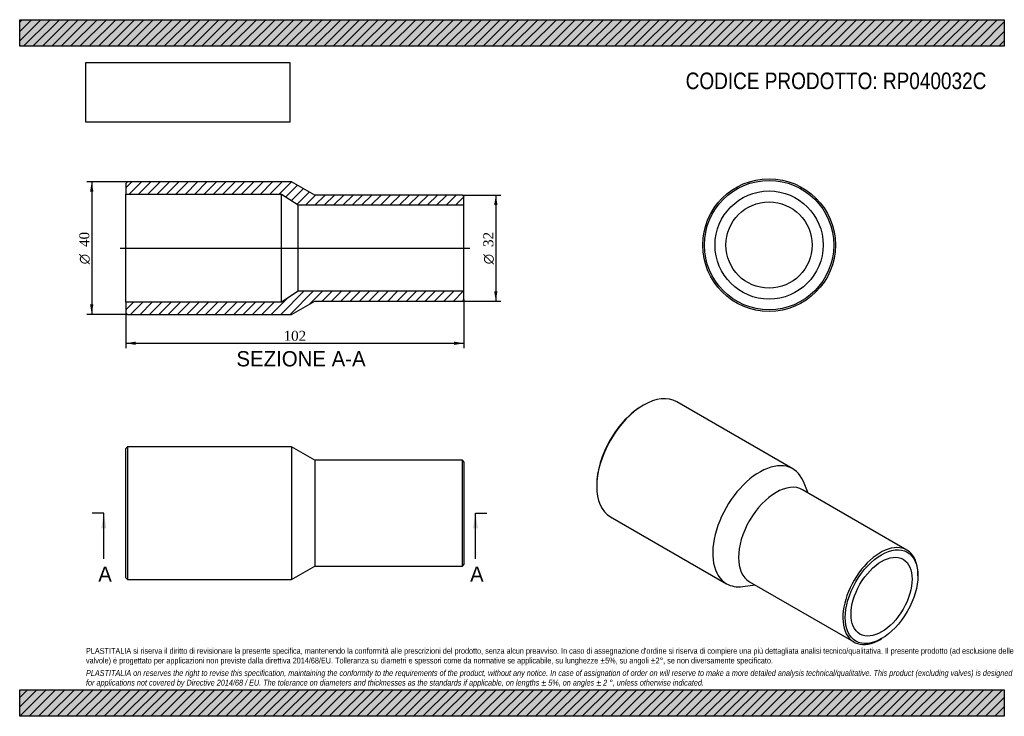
# Model space of a CAD drawing. Header units: millimetres. Extents: x 0 to 297, y 0 to 210.
import ezdxf
from ezdxf.enums import TextEntityAlignment as Align
from ezdxf.lldxf.tags import DXFTag

# ---------------------------------------------------------------- set-up
doc = ezdxf.new("R2010")
doc.units = ezdxf.units.MM
for name, color, linetype in [('Default', 7, 'Continuous'), ('DV4_Default', 7, 'Continuous'), ('RP040032C', 7, 'Continuous')]:
    doc.layers.add(name, color=color, linetype=linetype)
doc.styles.add('SEACAD_Solid_Edge_ANSI', font='seans.ttf')
doc.styles.add('SEACAD_Solid_Edge_ANSI1_Symbols', font='semeca1.ttf')
doc.styles.add('SEACAD_Times_New_Roman', font='times.ttf')
tags = doc.linetypes.add('CENTER2', pattern=[28.575, 19.05, -3.175, 3.175, -3.175]).pattern_tags.tags
tags[10:11] = [DXFTag(74, 4), DXFTag(75, 0), DXFTag(340, '0'), DXFTag(46, 0.0), DXFTag(50, 0.0), DXFTag(44, 0.0), DXFTag(45, 0.0)]
tags[8:9] = [DXFTag(74, 4), DXFTag(75, 0), DXFTag(340, '0'), DXFTag(46, 0.0), DXFTag(50, 0.0), DXFTag(44, 0.0), DXFTag(45, 0.0)]
tags[6:7] = [DXFTag(74, 4), DXFTag(75, 0), DXFTag(340, '0'), DXFTag(46, 0.0), DXFTag(50, 0.0), DXFTag(44, 0.0), DXFTag(45, 0.0)]
tags[4:5] = [DXFTag(74, 4), DXFTag(75, 0), DXFTag(340, '0'), DXFTag(46, 0.0), DXFTag(50, 0.0), DXFTag(44, 0.0), DXFTag(45, 0.0)]
doc.dimstyles.new('ANSImm', dxfattribs={"dimtxt": 3, "dimasz": 3, "dimexe": 1.5, "dimexo": 0, "dimgap": 0.75, "dimtad": 1, "dimdsep": 46, "dimtxsty": 'SEACAD_Times_New_Roman', "dimblk1": '_SE_FILLED', "dimblk2": '_SE_FILLED', "dimsah": 1, "dimcen": 1.5, "dimazin": 0, "dimtfac": 0.85, "dimtdec": 3, "dimtofl": 0, "dimtmove": 0, "dimatfit": 3, "dimfxl": 1, "dimarcsym": 0})
picture_1 = doc.add_image_def('image1.jpg', size_in_pixel=(4302, 1260))

# ---------------------------------------------------------------- blocks, each defined once
blk = doc.blocks.new('SE')
at = {"layer": 'RP040032C', "color": 7, "linetype": 'Continuous'}
for p, q in [((32.52, 81.25), (32.02, 80.75)), ((32.02, 41.75), (32.02, 80.75)), ((32.52, 81.25), (32.52, 41.25)), ((82.02, 81.25), (32.52, 81.25)), ((82.02, 81.25), (82.02, 41.25)), ((89.02, 77.25), (82.02, 81.25)), ((89.02, 77.25), (89.02, 45.25)), ((133.52, 77.25), (89.02, 77.25)), ((133.52, 45.25), (133.52, 77.25)), ((134.02, 76.75), (133.52, 77.25)), ((134.02, 76.75), (134.02, 45.75)), ((82.02, 41.25), (89.02, 45.25)), ((89.02, 45.25), (133.52, 45.25)), ((133.52, 45.25), (134.02, 45.75)), ((32.02, 41.75), (32.52, 41.25)), ((32.52, 41.25), (82.02, 41.25))]:
    blk.add_line(p, q, dxfattribs=at)
blk = doc.blocks.new('SE1')
at = {"layer": 'RP040032C', "color": 7, "linetype": 'Continuous'}
for p, q in [((188.2, 93.82), (187.85, 93.62)), ((233.2, 74.61), (198.2, 94.81)), ((174.06, 69.74), (174.06, 69.33)), ((237.84, 67.31), (236.39, 70.8)), ((267.62, 50.12), (236.15, 68.28)), ((178.2, 60.17), (213.2, 39.97)), ((270.93, 42.39), (270.93, 42.79)), ((218.1, 39.11), (221.84, 39.6)), ((220.15, 40.57), (251.62, 22.4)), ((259.62, 23.2), (259.97, 23.4))]:
    blk.add_line(p, q, dxfattribs=at)
for centre, major_axis, start_param, end_param in [((188.2, 77.49), (-10, -17.32), 3.141593, 6.283185), ((187.85, 77.7), (9.75, 16.89), 0.785398, 2.356195), ((223.2, 57.29), (-10, -17.32), 2.725641, 6.283185), ((228.15, 54.43), (-8, -13.86), 3.141593, 6.283185), ((259.62, 36.26), (8, 13.86), 0, 3.926991), ((259.62, 36.26), (8, 13.86), 5.497787, 6.283185), ((223.2, 57.29), (-10, -17.32), 0, 0.415952)]:
    blk.add_ellipse(centre, major_axis=major_axis, ratio=0.57735, start_param=start_param, end_param=end_param, dxfattribs=at)
for major_axis in [(-7.75, -13.42), (-6.5, -11.26)]:
    blk.add_ellipse((259.97, 36.06), major_axis=major_axis, ratio=0.57735, dxfattribs=at)
blk = doc.blocks.new('SE2')
at = {"layer": 'RP040032C', "color": 7, "linetype": 'Continuous'}
for radius in [20, 19.5, 16.3, 13]:
    blk.add_circle((226.04, 142.06), radius, dxfattribs=at)
blk = doc.blocks.new('SE4')
at = {"color": 7, "linetype": 'Continuous', "style": 'SEACAD_Solid_Edge_ANSI'}
blk.add_text('A', height=4.6, dxfattribs=at).set_placement((23.7, 45.15), align=Align.TOP_LEFT)
blk = doc.blocks.new('SE5')
at = {"color": 7, "linetype": 'Continuous', "style": 'SEACAD_Solid_Edge_ANSI'}
blk.add_text('A', height=4.6, dxfattribs=at).set_placement((135.85, 45.15), align=Align.TOP_LEFT)
blk = doc.blocks.new('SEANNOT_GROUP')
at = {"linetype": 'Continuous'}
blk.add_hatch(color=7, dxfattribs=at).paths.add_polyline_path([(26.13, 56.65), (25.36, 61.25), (24.6, 56.65)])
at = {"color": 7, "linetype": 'Continuous'}
blk.add_lwpolyline([(25.36, 47.45), (25.36, 61.25)], dxfattribs=at)
blk = doc.blocks.new('SEANNOT_GROUP1')
at = {"linetype": 'Continuous'}
blk.add_hatch(color=7, dxfattribs=at).paths.add_polyline_path([(138.27, 56.65), (137.5, 61.25), (136.74, 56.65)])
at = {"color": 7, "linetype": 'Continuous'}
blk.add_lwpolyline([(137.5, 47.45), (137.5, 61.25)], dxfattribs=at)
blk = doc.blocks.new('SE3')
at = {"layer": 'Default', "color": 7, "linetype": 'CENTER2'}
for p, q in [((25.36, 61.25), (21.91, 61.25)), ((137.5, 61.25), (140.95, 61.25))]:
    blk.add_line(p, q, dxfattribs=at)
at = {"layer": 'Default', "color": 7, "linetype": 'CENTER2', "const_width": 0.0001}
blk.add_lwpolyline([(25.36, 61.25), (137.5, 61.25)], dxfattribs=at)
at = {"layer": 'Default'}
for name in ['SEANNOT_GROUP', 'SEANNOT_GROUP1', 'SE4', 'SE5']:
    blk.add_blockref(name, (0, 0), dxfattribs=at)
blk = doc.blocks.new('SE6')
at = {"layer": 'RP040032C', "linetype": 'Continuous'}
h = blk.add_hatch(dxfattribs=at)
h.set_pattern_fill('LINE', scale=0.62992, angle=45, style=0)
h.paths.add_polyline_path([(89.02, 157.15), (82.02, 161.15), (32.52, 161.15), (32.02, 160.65), (32.02, 157.45), (79.02, 157.45), (84.02, 154.15), (134.02, 154.15), (134.02, 156.65), (133.52, 157.15)])
h = blk.add_hatch(dxfattribs=at)
h.set_pattern_fill('LINE', scale=0.62992, angle=45, style=0)
h.paths.add_polyline_path([(82.02, 121.15), (89.02, 125.15), (133.52, 125.15), (134.02, 125.65), (134.02, 128.15), (84.02, 128.15), (79.02, 124.85), (32.02, 124.85), (32.02, 121.65), (32.52, 121.15)])
at = {"layer": 'DV4_Default', "color": 7, "linetype": 'CENTER2'}
blk.add_line((30.27, 141.15), (135.77, 141.15), dxfattribs=at)
at = {"layer": 'RP040032C', "color": 7, "linetype": 'Continuous'}
for p, q in [((32.02, 160.65), (32.52, 161.15)), ((32.02, 160.65), (32.02, 157.45)), ((82.02, 161.15), (32.52, 161.15)), ((89.02, 157.15), (82.02, 161.15)), ((32.02, 124.85), (32.02, 157.45)), ((32.02, 157.45), (79.02, 157.45)), ((79.02, 124.85), (79.02, 157.45)), ((79.02, 157.45), (84.02, 154.15)), ((133.52, 157.15), (89.02, 157.15)), ((133.52, 157.15), (134.02, 156.65)), ((134.02, 154.15), (134.02, 156.65)), ((84.02, 128.15), (84.02, 154.15)), ((84.02, 154.15), (134.02, 154.15)), ((134.02, 128.15), (134.02, 154.15)), ((84.02, 128.15), (79.02, 124.85)), ((134.02, 128.15), (84.02, 128.15)), ((134.02, 125.65), (134.02, 128.15)), ((79.02, 124.85), (32.02, 124.85)), ((32.02, 124.85), (32.02, 121.65)), ((82.02, 121.15), (89.02, 125.15)), ((89.02, 125.15), (133.52, 125.15)), ((134.02, 125.65), (133.52, 125.15)), ((32.52, 121.15), (32.02, 121.65)), ((32.52, 121.15), (82.02, 121.15))]:
    blk.add_line(p, q, dxfattribs=at)
blk = doc.blocks.new('GDimGGroup')
at = {"layer": 'Default', "linetype": 'Continuous'}
for points in [[(21.23, 158.15), (22.23, 158.15), (21.73, 161.15)], [(21.23, 124.15), (21.73, 121.15), (22.23, 124.15)]]:
    blk.add_hatch(color=7, dxfattribs=at).paths.add_polyline_path(points)
at = {"layer": 'Default', "color": 7, "linetype": 'Continuous'}
for p, q in [((32.52, 161.15), (20.23, 161.15)), ((21.73, 161.15), (21.73, 121.15)), ((32.52, 121.15), (20.23, 121.15))]:
    blk.add_line(p, q, dxfattribs=at)
for s, style, p in [('40', 'SEACAD_Times_New_Roman', (17.98, 141.49)), ('O', 'SEACAD_Solid_Edge_ANSI1_Symbols', (17.98, 136.27))]:
    blk.add_text(s, height=3, rotation=90, dxfattribs=dict(at, style=style)).set_placement(p, align=Align.TOP_LEFT)
blk = doc.blocks.new('DMBLK172')
at = {"layer": 'Default', "linetype": 'Continuous'}
for points in [[(35.02, 111.96), (35.02, 112.96), (32.02, 112.46)], [(131.02, 111.96), (134.02, 112.46), (131.02, 112.96)]]:
    blk.add_hatch(color=7, dxfattribs=at).paths.add_polyline_path(points)
at = {"layer": 'Default', "color": 7, "linetype": 'Continuous'}
for p, q in [((134.02, 125.65), (134.02, 110.96)), ((32.02, 121.65), (32.02, 110.96)), ((32.02, 112.46), (134.02, 112.46))]:
    blk.add_line(p, q, dxfattribs=at)
at = {"layer": 'Default', "color": 7, "linetype": 'Continuous', "style": 'SEACAD_Times_New_Roman'}
blk.add_text('102', height=3, dxfattribs=at).set_placement((79.61, 116.21), align=Align.TOP_LEFT)
blk = doc.blocks.new('_SE_FILLED')
at = {"color": 0}
blk.add_line((0, 0), (-1, 0), dxfattribs=at)
blk.add_solid([(0, 0), (-1, -0.1665), (-1, 0.1665), (0, 0)], dxfattribs=at)
blk = doc.blocks.new('GDimGGroup1')
at = {"layer": 'Default', "linetype": 'Continuous'}
for points in [[(144.12, 154.15), (143.62, 157.15), (143.12, 154.15)], [(144.12, 128.15), (143.12, 128.15), (143.62, 125.15)]]:
    blk.add_hatch(color=7, dxfattribs=at).paths.add_polyline_path(points)
at = {"layer": 'Default', "color": 7, "linetype": 'Continuous'}
for p, q in [((133.52, 157.15), (145.12, 157.15)), ((143.62, 157.15), (143.62, 125.15)), ((133.52, 125.15), (145.12, 125.15))]:
    blk.add_line(p, q, dxfattribs=at)
for s, style, p in [('32', 'SEACAD_Times_New_Roman', (139.87, 141.49)), ('O', 'SEACAD_Solid_Edge_ANSI1_Symbols', (139.87, 136.27))]:
    blk.add_text(s, height=3, rotation=90, dxfattribs=dict(at, style=style)).set_placement(p, align=Align.TOP_LEFT)

msp = doc.modelspace()

# ---------------------------------------------------------------- hatches: boundary and pattern name
at = {"layer": 'Default', "linetype": 'Continuous'}
h = msp.add_hatch(dxfattribs=at)
h.set_pattern_fill('LINE', scale=0.62992, angle=45, style=0)
h.paths.add_polyline_path([(297, 202), (297, 210), (0, 210), (0, 202)])
for points in [[(297, 202), (297, 210), (0, 210), (0, 202)], [(297, 0), (297, 8), (0, 8), (0, 0)]]:
    msp.add_hatch(color=7, dxfattribs=at).paths.add_polyline_path(points)
h = msp.add_hatch(dxfattribs=at)
h.set_pattern_fill('LINE', scale=0.62992, angle=45, style=0)
h.paths.add_polyline_path([(297, 0), (297, 8), (0, 8), (0, 0)])

# ---------------------------------------------------------------- linework, layer by layer
at = {"layer": 'Default', "color": 7, "linetype": 'Continuous'}
for p, q in [((0, 210), (297, 210)), ((0, 202), (0, 210)), ((297, 210), (297, 202)), ((297, 202), (0, 202)), ((0, 8), (297, 8)), ((0, 0), (0, 8)), ((297, 8), (297, 0)), ((297, 0), (0, 0))]:
    msp.add_line(p, q, dxfattribs=at)

# ---------------------------------------------------------------- block references
at = {"layer": 'Default'}
for name in ['GDimGGroup', 'SE6', 'SE2', 'GDimGGroup1', 'SE1', 'SE', 'SE3']:
    msp.add_blockref(name, (0, 0), dxfattribs=at)

# ---------------------------------------------------------------- texts
at = {"layer": 'Default', "color": 7, "linetype": 'Continuous', "style": 'SEACAD_Solid_Edge_ANSI'}
msp.add_text('SEZIONE A-A', height=4.6, dxfattribs=at).set_placement((65.383, 110.086), align=Align.TOP_LEFT)
at = {"layer": 'Default', "attachment_point": 1}
for s, insert, char_height, width in [('{\\fArial Narrow|b0||i0||c0|p34;\\C7;\\H5.;\\W1.;CODICE PRODOTTO: RP040032C}', (200.889, 194.064), 5, 99.12501), ("{\\fArial Narrow|b0||i0||c0|p34;\\C7;\\H1.75;\\W1.;PLASTITALIA si riserva il diritto di revisionare la presente specifica, mantenendo la conformità alle prescrizioni del prodotto, senza alcun preavviso. In caso di assegnazione d'ordine si riserva di compiere una più dettagliata analisi tecnico/qualitativa. Il presente prodotto (ad esclusione delle \\P}{\\fArial Narrow|b0||i0||c0|p34;\\C7;\\H1.75;\\W1.;valvole) è progettato per applicazioni non previste dalla direttiva 2014/68/EU. Tolleranza su diametri e spessori come da normative se applicabile, su lunghezze ±5%, su angoli ±2°, se non diversamente specificato.\\P}{\\fArial Narrow|b0||i0||c0|p34;\\C7;\\H0.5;\\W1.;   \\P}{\\fArial Narrow|b0||i1||c0|p34;\\C7;\\H1.75;\\W1.;PLASTITALIA on reserves the right to revise this specification, maintaining the conformity to the requirements of the product, without any notice. In case of assignation of order on will reserve to make a more detailed analysis technical/qualitative. This product (excluding valves) is designed \\P}{\\fArial Narrow|b0||i1||c0|p34;\\C7;\\H1.75;\\W1.;for applications not covered by Directive 2014/68 / EU. The tolerance on diameters and thicknesses as the standards if applicable, on lengths ± 5%, on angles ± 2 °, unless otherwise indicated.\\P}", (20, 20.602), 1.75, 257)]:
    msp.add_mtext(s, dxfattribs=dict(at, insert=insert, char_height=char_height, width=width))

# ---------------------------------------------------------------- dimensions: what is measured, and where the dimension line sits
at = {"layer": 'Default', "color": 7, "linetype": 'Continuous'}
dim = msp.add_linear_dim(base=(134.019, 112.46), p1=(32.019, 124.852), p2=(134.019, 128.152), text='\\A1;<>', dimstyle='ANSImm', dxfattribs=at)
dim.commit()
dim.dimension.update_dxf_attribs({"geometry": 'DMBLK172', "text_midpoint": (83.019, 112.46), "dimtype": 160})

# ---------------------------------------------------------------- pictures from other files: only their frames are drawn
image = msp.add_image(picture_1, insert=(20, 179.103), size_in_units=(61.457, 18))
image.dxf.flags = 7

doc.saveas('drawing.dxf')
